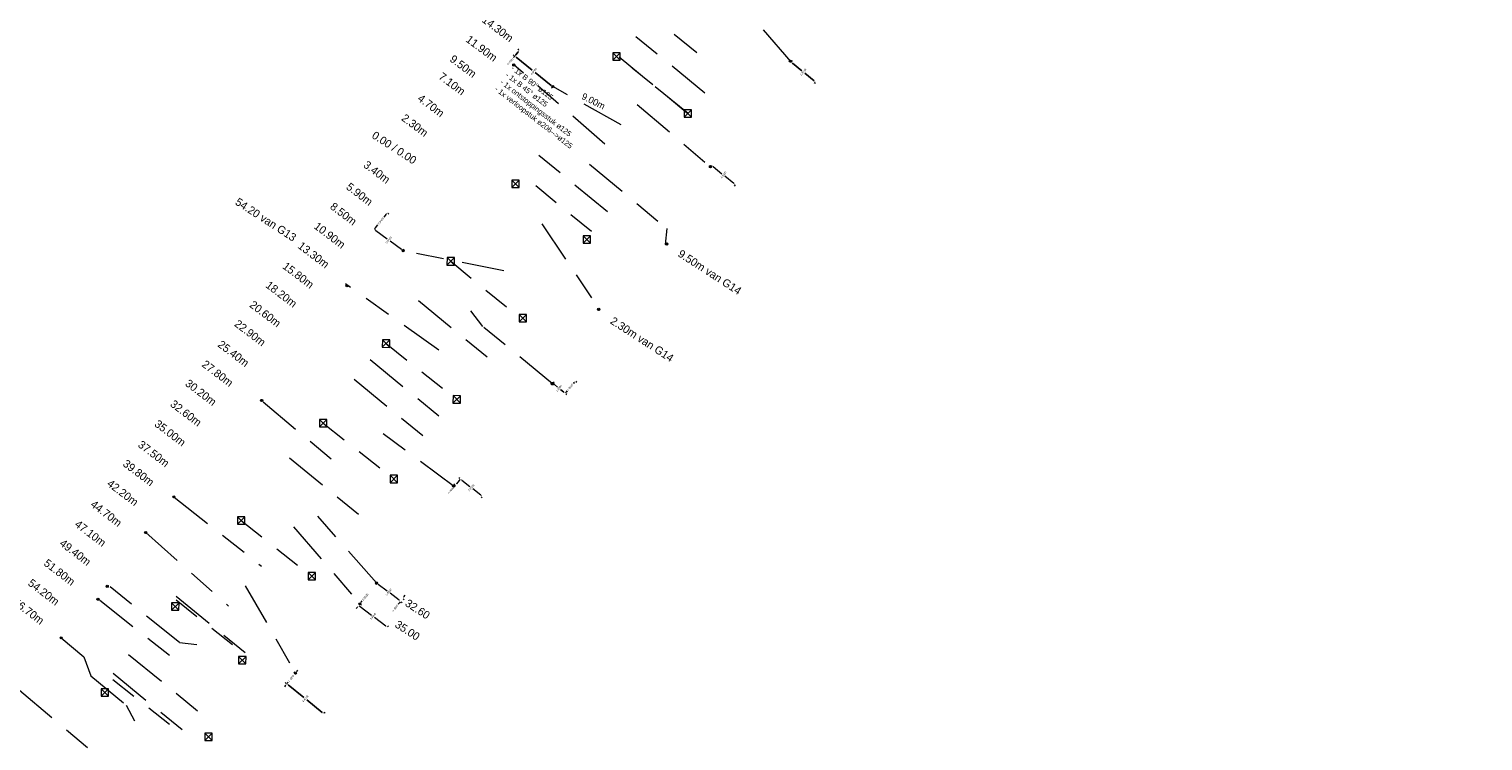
# Model space of a CAD drawing. Header units: inches. Extents: x 0 to 191500, y 0 to 342750.
# Tile 42 of 256: x 185676 to 185814, y 330603 to 330670. Entities that reach past the tile are written whole.
import ezdxf
from ezdxf import colors
from ezdxf.entities.mleader import LeaderData, LeaderLine
from ezdxf.math import Vec2, Vec3

# ---------------------------------------------------------------- set-up
doc = ezdxf.new("R2010")
doc.units = ezdxf.units.IN
doc.header["$MEASUREMENT"] = 0
doc.linetypes.add('RI-GWA_HUISAANSLUITING', pattern=[23, 4, -1.8, 2.6, -1.8, 4.6, -1.8, 4.6, -1.8])
doc.linetypes.add('RI-HWA_KOLKAANSLUITING', pattern=[4.3, 2.5, -1.8])
doc.layers.get('DefPoints').update_dxf_attribs({"lineweight": 20})
for name, color, linetype, lineweight in [('ECW', 150, 'Continuous', 20), ('N-WE-RI-GWA-MAATVOERING-T25', 30, 'RI-GWA_HUISAANSLUITING', 20), ('N-WE-RI-GWA_HUISAANSLUITING', 30, 'RI-GWA_HUISAANSLUITING', 20), ('N-WE-RI-GWA_RIOOLPUT_ONTSTOPPINGSPUT-G', 30, 'Continuous', 20), ('N-WE-RI-HWA_KOLK-S', 150, 'Continuous', 20), ('N-WE-RI-HWA_KOLKAANSLUITING', 150, 'RI-HWA_KOLKAANSLUITING', 20), ('Tekst algemeen', 7, 'Continuous', 20)]:
    doc.layers.add(name, color=color, linetype=linetype, lineweight=lineweight)
doc.dimstyles.get("Standard").update_dxf_attribs({"dimtxt": 0.18, "dimasz": 0.18, "dimexe": 0.18, "dimexo": 0.0625, "dimgap": 0.09, "dimtad": 0, "dimtih": 1, "dimtoh": 1, "dimdec": 4, "dimzin": 0, "dimdsep": 46, "dimtxsty": 'Standard', "dimcen": 0.09, "dimadec": 0, "dimazin": 0, "dimtfac": 1, "dimtdec": 4, "dimtofl": 0, "dimtmove": 0, "dimatfit": 3, "dimfxl": 1, "dimtolj": 1, "dimtzin": 0, "dimarcsym": 0})
picture_1 = doc.add_image_def('image1.ecw', size_in_pixel=(220000, 285000))

# ---------------------------------------------------------------- blocks, each defined once
blk = doc.blocks.new('*D5411')
at = {"layer": 'DefPoints', "color": 0, "transparency": 16777216}
for p in [(185728.06, 330637.22), (185727.11, 330636.06), (185727.11, 330636.06)]:
    blk.add_point(p, dxfattribs=at)
at = {"layer": 'N-WE-RI-GWA-MAATVOERING-T25', "color": 0, "lineweight": -2, "transparency": 16777216}
for p, q in [((185727.22, 330636.2), (185727.29, 330636.28)), ((185727.95, 330637.08), (185727.88, 330637)), ((185728.11, 330637.18), (185728.2, 330637.11)), ((185727.16, 330636.02), (185727.25, 330635.95))]:
    blk.add_line(p, q, dxfattribs=at)
at = {"layer": 'N-WE-RI-GWA-MAATVOERING-T25', "color": 0, "transparency": 16777216}
for points in [[(185727.2, 330636.22), (185727.25, 330636.18), (185727.11, 330636.06)], [(185727.92, 330637.1), (185727.97, 330637.06), (185728.06, 330637.22)]]:
    blk.add_solid(points, dxfattribs=at)
at = {"layer": 'N-WE-RI-GWA-MAATVOERING-T25', "color": 0, "transparency": 16777216, "insert": (185727.58, 330636.64), "char_height": 0.18, "attachment_point": 5, "rotation": 50.6268}
blk.add_mtext('\\A1;1.5000', dxfattribs=at)
blk = doc.blocks.new('*D5412')
at = {"layer": 'DefPoints', "color": 0, "transparency": 16777216}
for p in [(185725.95, 330637.01), (185725.95, 330637.01), (185727.11, 330636.06)]:
    blk.add_point(p, dxfattribs=at)
at = {"layer": 'N-WE-RI-GWA-MAATVOERING-T25', "color": 0, "lineweight": -2, "transparency": 16777216}
for p, q in [((185725.99, 330637.06), (185726.06, 330637.15)), ((185726.09, 330636.9), (185726.39, 330636.65)), ((185726.97, 330636.17), (185726.67, 330636.42)), ((185727.15, 330636.11), (185727.22, 330636.2))]:
    blk.add_line(p, q, dxfattribs=at)
at = {"layer": 'N-WE-RI-GWA-MAATVOERING-T25', "color": 0, "transparency": 16777216}
for points in [[(185726.07, 330636.87), (185726.11, 330636.92), (185725.95, 330637.01)], [(185726.95, 330636.15), (185726.99, 330636.2), (185727.11, 330636.06)]]:
    blk.add_solid(points, dxfattribs=at)
at = {"layer": 'N-WE-RI-GWA-MAATVOERING-T25', "color": 0, "transparency": 16777216, "insert": (185726.53, 330636.54), "char_height": 0.18, "attachment_point": 5, "rotation": 50.6268}
blk.add_mtext('\\A1;1.5000', dxfattribs=at)
blk = doc.blocks.new('*D5423')
at = {"layer": 'DefPoints', "color": 0, "transparency": 16777216}
for p in [(185722.34, 330667.91), (185722.34, 330667.91), (185722.78, 330668.46)]:
    blk.add_point(p, dxfattribs=at)
at = {"layer": 'N-WE-RI-GWA-MAATVOERING-T25', "color": 0, "lineweight": -2, "transparency": 16777216}
for p, q in [((185722.29, 330667.95), (185722.2, 330668.03)), ((185722.34, 330667.91), (185722.23, 330667.77)), ((185722.67, 330668.32), (185722.46, 330668.05)), ((185722.73, 330668.5), (185722.64, 330668.57))]:
    blk.add_line(p, q, dxfattribs=at)
at = {"layer": 'N-WE-RI-GWA-MAATVOERING-T25', "color": 0, "transparency": 16777216}
for points in [[(185722.43, 330668.07), (185722.48, 330668.03), (185722.34, 330667.91)], [(185722.64, 330668.34), (185722.69, 330668.3), (185722.78, 330668.46)]]:
    blk.add_solid(points, dxfattribs=at)
at = {"layer": 'N-WE-RI-GWA-MAATVOERING-T25', "color": 0, "transparency": 16777216, "insert": (185721.93, 330667.4), "char_height": 0.18, "attachment_point": 5, "rotation": 51.3865}
blk.add_mtext('\\A1;0.7000', dxfattribs=at)
blk = doc.blocks.new('*D5424')
at = {"layer": 'DefPoints', "color": 0, "transparency": 16777216}
for p in [(185722.34, 330667.91), (185725.94, 330665.04), (185725.94, 330665.04)]:
    blk.add_point(p, dxfattribs=at)
at = {"layer": 'N-WE-RI-GWA-MAATVOERING-T25', "color": 0, "lineweight": -2, "transparency": 16777216}
for p, q in [((185722.38, 330667.96), (185722.46, 330668.05)), ((185722.48, 330667.8), (185724, 330666.59)), ((185725.8, 330665.15), (185724.28, 330666.37)), ((185725.9, 330664.99), (185725.83, 330664.9))]:
    blk.add_line(p, q, dxfattribs=at)
at = {"layer": 'N-WE-RI-GWA-MAATVOERING-T25', "color": 0, "transparency": 16777216}
for points in [[(185722.47, 330667.78), (185722.5, 330667.82), (185722.34, 330667.91)], [(185725.78, 330665.13), (185725.82, 330665.18), (185725.94, 330665.04)]]:
    blk.add_solid(points, dxfattribs=at)
at = {"layer": 'N-WE-RI-GWA-MAATVOERING-T25', "color": 0, "transparency": 16777216, "insert": (185724.14, 330666.48), "char_height": 0.18, "attachment_point": 5, "rotation": 51.3865}
blk.add_mtext('\\A1;4.6000', dxfattribs=at)
blk = doc.blocks.new('*D5529')
at = {"layer": 'DefPoints', "color": 0, "transparency": 16777216}
for p in [(185748.42, 330667.34), (185748.43, 330667.35), (185750.77, 330665.47)]:
    blk.add_point(p, dxfattribs=at)
at = {"layer": 'N-WE-RI-GWA-MAATVOERING-T25', "color": 0, "lineweight": -2, "transparency": 16777216}
for p, q in [((185748.46, 330667.38), (185748.55, 330667.49)), ((185748.57, 330667.24), (185749.46, 330666.52)), ((185750.63, 330665.58), (185749.74, 330666.29)), ((185750.73, 330665.42), (185750.65, 330665.32))]:
    blk.add_line(p, q, dxfattribs=at)
at = {"layer": 'N-WE-RI-GWA-MAATVOERING-T25', "color": 0, "transparency": 16777216}
for points in [[(185748.55, 330667.21), (185748.59, 330667.26), (185748.43, 330667.35)], [(185750.61, 330665.55), (185750.64, 330665.6), (185750.76, 330665.46)]]:
    blk.add_solid(points, dxfattribs=at)
at = {"layer": 'N-WE-RI-GWA-MAATVOERING-T25', "color": 0, "transparency": 16777216, "insert": (185749.6, 330666.41), "char_height": 0.18, "attachment_point": 5, "rotation": 51}
blk.add_mtext('\\A1;2.9999', dxfattribs=at)
blk = doc.blocks.new('*D5532')
at = {"layer": 'DefPoints', "color": 0, "transparency": 16777216}
for p in [(185700.79, 330608.59), (185700.81, 330608.62), (185704.31, 330605.79)]:
    blk.add_point(p, dxfattribs=at)
at = {"layer": 'N-WE-RI-GWA-MAATVOERING-T25', "color": 0, "lineweight": -2, "transparency": 16777216}
for p, q in [((185700.83, 330608.64), (185700.93, 330608.76)), ((185700.95, 330608.51), (185702.42, 330607.32)), ((185704.17, 330605.9), (185702.7, 330607.09)), ((185704.35, 330605.84), (185704.42, 330605.93))]:
    blk.add_line(p, q, dxfattribs=at)
at = {"layer": 'N-WE-RI-GWA-MAATVOERING-T25', "color": 0, "transparency": 16777216}
for points in [[(185700.93, 330608.49), (185700.97, 330608.53), (185700.81, 330608.62)], [(185704.15, 330605.88), (185704.19, 330605.93), (185704.31, 330605.79)]]:
    blk.add_solid(points, dxfattribs=at)
at = {"layer": 'N-WE-RI-GWA-MAATVOERING-T25', "color": 0, "transparency": 16777216, "insert": (185702.56, 330607.21), "char_height": 0.18, "attachment_point": 5, "rotation": 51}
blk.add_mtext('\\A1;4.4998', dxfattribs=at)

msp = doc.modelspace()

# ---------------------------------------------------------------- linework, layer by layer
at = {"layer": 'N-WE-RI-GWA-MAATVOERING-T25'}
for p, q in [((185740.92709, 330657.58947), (185740.82714, 330657.46748)), ((185741.08045, 330657.49264), (185741.92215, 330656.80309)), ((185743.04528, 330655.88297), (185742.20358, 330656.57253)), ((185743.17039, 330655.75165), (185743.07045, 330655.62966)), ((185710.19867, 330652.98856), (185709.97904, 330652.70953)), ((185710.35911, 330653.09134), (185710.45144, 330653.01867)), ((185709.11021, 330651.60865), (185709.18017, 330651.70305)), ((185709.12211, 330651.51978), (185709.21444, 330651.4471)), ((185709.18433, 330651.69987), (185709.40396, 330651.9789)), ((185709.21762, 330651.45126), (185710.29253, 330650.65474)), ((185711.66011, 330649.64133), (185710.5852, 330650.43786)), ((185711.84194, 330649.58438), (185711.9119, 330649.67879)), ((185717.14932, 330628.00865), (185717.05733, 330628.08175)), ((185716.68272, 330627.42146), (185716.59073, 330627.49456)), ((185716.73165, 330627.38258), (185716.61967, 330627.24165)), ((185717.08627, 330627.82884), (185716.84364, 330627.5235)), ((185717.15958, 330627.92067), (185717.08687, 330627.82836)), ((185717.33965, 330627.85838), (185718.09622, 330627.26245)), ((185719.1386, 330626.44138), (185718.38204, 330627.03731)), ((185719.24133, 330626.2809), (185719.16862, 330626.1886)), ((185709.25508, 330618.0928), (185709.18373, 330617.99944)), ((185709.43605, 330618.03316), (185710.28067, 330617.38768)), ((185711.41446, 330616.52121), (185710.56984, 330617.16669)), ((185711.8793, 330616.83302), (185711.9886, 330616.97604)), ((185707.48972, 330615.87114), (185707.38088, 330615.72777)), ((185707.63651, 330616.06417), (185707.70785, 330616.15753)), ((185707.64834, 330615.97672), (185707.74192, 330615.90567)), ((185707.74157, 330615.90521), (185708.80464, 330615.09279)), ((185707.76927, 330616.13602), (185707.86285, 330616.06497)), ((185707.82832, 330616.31717), (185707.93716, 330616.46054)), ((185711.44818, 330616.26889), (185711.33888, 330616.12587)), ((185711.51953, 330616.36225), (185711.44818, 330616.26889)), ((185711.60714, 330616.37396), (185711.70049, 330616.30261)), ((185711.81966, 330616.65205), (185711.91302, 330616.5807)), ((185710.15698, 330614.0593), (185709.09391, 330614.87172)), ((185710.33795, 330613.99966), (185710.4093, 330614.09302)), ((185700.76455, 330608.66131), (185700.67348, 330608.73556)), ((185701.58596, 330609.66892), (185701.49489, 330609.74317)), ((185701.74814, 330609.76895), (185701.86188, 330609.90846)), ((185700.69926, 330608.48231), (185700.58552, 330608.34279))]:
    msp.add_line(p, q, dxfattribs=at)
for points in [[(185741.06144, 330657.46944), (185741.09946, 330657.51585), (185740.94121, 330657.60672)], [(185743.02627, 330655.85976), (185743.06429, 330655.90617), (185743.18452, 330655.7689)], [(185710.1751, 330653.00711), (185710.22224, 330652.97), (185710.31, 330653.13)], [(185709.16076, 330651.71843), (185709.2079, 330651.68132), (185709.073, 330651.55843)], [(185709.23548, 330651.47537), (185709.19976, 330651.42716), (185709.073, 330651.55843)], [(185711.67797, 330649.66544), (185711.64225, 330649.61723), (185711.80473, 330649.53417)], [(185717.06278, 330627.8475), (185717.10976, 330627.81018), (185717.19825, 330627.96976)], [(185717.35822, 330627.88195), (185717.32109, 330627.83482), (185717.19825, 330627.96976)], [(185716.82015, 330627.54217), (185716.86712, 330627.50484), (185716.73165, 330627.38258)], [(185719.15716, 330626.46495), (185719.12003, 330626.41781), (185719.28, 330626.33)], [(185709.45426, 330618.05699), (185709.41783, 330618.00932), (185709.29303, 330618.14245)], [(185707.46582, 330615.88928), (185707.51361, 330615.853), (185707.59856, 330616.01451)], [(185707.75979, 330615.92905), (185707.72336, 330615.88137), (185707.59856, 330616.01451)], [(185707.80443, 330616.33531), (185707.85222, 330616.29903), (185707.71949, 330616.17381)], [(185711.43268, 330616.54504), (185711.39624, 330616.49737), (185711.55748, 330616.41191)], [(185711.42434, 330616.28711), (185711.47202, 330616.25068), (185711.55748, 330616.41191)], [(185711.85546, 330616.85123), (185711.90313, 330616.8148), (185711.77, 330616.69)], [(185710.1752, 330614.08313), (185710.13877, 330614.03546), (185710.3, 330613.95)], [(185701.72489, 330609.7879), (185701.77139, 330609.74999), (185701.63441, 330609.62943)], [(185700.676, 330608.50126), (185700.72251, 330608.46335), (185700.81299, 330608.62182)]]:
    msp.add_solid(points, dxfattribs=at)
at = {"layer": 'N-WE-RI-GWA_HUISAANSLUITING'}
for p, q in [((185748.46014, 330667.38439), (185742.57017, 330674.18502)), ((185740.29641, 330664.41434), (185733.7212, 330669.80105)), ((185739.551, 330668.238), (185737.39658, 330669.94779)), ((185738.71208, 330662.48045), (185732.13688, 330667.86716)), ((185730.86162, 330659.60422), (185722.25088, 330667.0794)), ((185732.38296, 330661.4175), (185725.93747, 330665.04234)), ((185733.90322, 330663.33338), (185740.82714, 330657.46748)), ((185731.10732, 330653.19781), (185724.53211, 330658.58452)), ((185729.40196, 330657.69748), (185736.729, 330651.62481)), ((185724.90835, 330652.07116), (185730.24117, 330644.1087)), ((185736.58524, 330650.12289), (185736.729, 330651.62481)), ((185721.31615, 330647.6457), (185711.80473, 330649.53417)), ((185715.16235, 330640.14764), (185706.36982, 330646.3891)), ((185713.25182, 330644.8154), (185719.82703, 330639.42869)), ((185719.33849, 330642.35582), (185718.20714, 330643.85833)), ((185725.90925, 330636.96369), (185719.33849, 330642.35582)), ((185708.68896, 330639.24581), (185715.26417, 330633.8591)), ((185707.16801, 330637.38928), (185713.74321, 330632.00257)), ((185698.5696, 330635.24731), (185706.02786, 330629.01565)), ((185716.64316, 330627.22299), (185709.13627, 330632.8035)), ((185701.08419, 330629.96316), (185707.6594, 330624.57645)), ((185690.18013, 330626.24787), (185698.41758, 330619.74188)), ((185709.29303, 330618.14245), (185702.98251, 330625.30541)), ((185687.48307, 330622.91684), (185695.30917, 330615.95403)), ((185701.46041, 330623.44982), (185707.71949, 330616.17381)), ((185690.67602, 330612.52043), (185683.91724, 330617.93174)), ((185696.89295, 330617.884), (185701.63441, 330609.62943)), ((185683.13764, 330616.51), (185690.81442, 330610.47681)), ((185690.37415, 330616.8901), (185696.94935, 330611.50339)), ((185679.50569, 330612.96152), (185681.62843, 330611.15754)), ((185690.67602, 330612.52043), (185692.3255, 330612.31817)), ((185681.62843, 330611.15754), (185682.30281, 330609.36371)), ((185685.87466, 330611.39787), (185692.44987, 330606.01116)), ((185682.30281, 330609.36371), (185685.64787, 330606.58999)), ((185684.41708, 330609.6187), (185690.99229, 330604.23199)), ((185675.55588, 330608.01946), (185683.3809, 330601.41844)), ((185685.64787, 330606.58999), (185686.42802, 330605.1316))]:
    msp.add_line(p, q, dxfattribs=at)
msp.add_circle((185725.90925, 330636.96369), 0.1175, dxfattribs=at)
at = {"layer": 'N-WE-RI-GWA_RIOOLPUT_ONTSTOPPINGSPUT-G'}
for p, q in [((185722.341, 330667.12273), (185722.16075, 330667.03608)), ((185722.20755, 330667.16953), (185722.2942, 330666.98928)), ((185748.46862, 330667.48126), (185748.28836, 330667.3946)), ((185748.33516, 330667.52805), (185748.42182, 330667.3478)), ((185726.0276, 330665.08567), (185725.84735, 330664.99902)), ((185725.89414, 330665.13247), (185725.9808, 330664.95222)), ((185740.91727, 330657.5108), (185740.73701, 330657.42415)), ((185740.78381, 330657.5576), (185740.87047, 330657.37735)), ((185736.79266, 330650.20943), (185736.61241, 330650.12277)), ((185736.6592, 330650.25623), (185736.74586, 330650.07598)), ((185711.89486, 330649.5775), (185711.7146, 330649.49084)), ((185711.7614, 330649.62429), (185711.84806, 330649.44404)), ((185706.5827, 330646.26031), (185706.40245, 330646.17366)), ((185706.44925, 330646.30711), (185706.5359, 330646.12686)), ((185730.36498, 330644.03165), (185730.18472, 330643.945)), ((185730.23152, 330644.07845), (185730.31818, 330643.8982)), ((185725.99938, 330637.00702), (185725.81913, 330636.92036)), ((185725.86593, 330637.05382), (185725.95258, 330636.87357)), ((185698.53408, 330635.43436), (185698.35383, 330635.3477)), ((185698.40063, 330635.48116), (185698.48729, 330635.3009)), ((185716.66154, 330627.34926), (185716.48129, 330627.2626)), ((185716.52809, 330627.39605), (185716.61474, 330627.2158)), ((185690.22949, 330626.32339), (185690.04924, 330626.23673)), ((185690.09604, 330626.37019), (185690.1827, 330626.18994)), ((185687.5732, 330622.96016), (185687.39294, 330622.87351)), ((185687.43974, 330623.00696), (185687.5264, 330622.82671)), ((185683.94508, 330617.86669), (185683.76483, 330617.78004)), ((185683.81163, 330617.91349), (185683.89828, 330617.73324)), ((185709.38316, 330618.18578), (185709.2029, 330618.09913)), ((185709.2497, 330618.23258), (185709.33636, 330618.05233)), ((185683.06632, 330616.64687), (185682.88606, 330616.56021)), ((185682.93286, 330616.69367), (185683.01952, 330616.51341)), ((185707.80961, 330616.21713), (185707.62936, 330616.13048)), ((185707.67616, 330616.26393), (185707.76281, 330616.08368)), ((185679.59582, 330613.00484), (185679.41557, 330612.91819)), ((185679.46236, 330613.05164), (185679.54902, 330612.87139)), ((185701.72453, 330609.67276), (185701.54428, 330609.5861)), ((185701.59108, 330609.71956), (185701.67773, 330609.53931))]:
    msp.add_line(p, q, dxfattribs=at)
for centre in [(185722.25088, 330667.0794), (185748.37849, 330667.43793), (185725.93747, 330665.04234), (185740.82714, 330657.46748), (185736.70253, 330650.1661), (185711.80473, 330649.53417), (185706.49258, 330646.21698), (185730.27485, 330643.98832), (185725.90925, 330636.96369), (185698.44396, 330635.39103), (185716.57141, 330627.30593), (185690.13937, 330626.28006), (185687.48307, 330622.91684), (185683.85495, 330617.82336), (185709.29303, 330618.14245), (185682.97619, 330616.60354), (185707.71949, 330616.17381), (185679.50569, 330612.96152), (185701.63441, 330609.62943)]:
    msp.add_circle(centre, 0.1, dxfattribs=at)
at = {"layer": 'N-WE-RI-HWA_KOLK-S'}
for p, q in [((185731.60679, 330668.21716), (185731.6053, 330667.52071)), ((185731.6053, 330667.52071), (185732.30325, 330668.21567)), ((185731.60679, 330668.21716), (185732.30175, 330667.51921)), ((185732.30325, 330668.21567), (185731.60679, 330668.21716)), ((185732.30175, 330667.51921), (185732.30325, 330668.21567)), ((185731.6053, 330667.52071), (185732.30175, 330667.51921)), ((185738.34742, 330662.83263), (185738.34592, 330662.13618)), ((185738.34592, 330662.13618), (185739.04387, 330662.83114)), ((185738.34742, 330662.83263), (185739.04238, 330662.13468)), ((185739.04387, 330662.83114), (185738.34742, 330662.83263)), ((185739.04238, 330662.13468), (185739.04387, 330662.83114)), ((185738.34592, 330662.13618), (185739.04238, 330662.13468)), ((185722.07057, 330656.2098), (185722.06908, 330655.51334)), ((185722.06908, 330655.51334), (185722.76703, 330656.2083)), ((185722.06908, 330655.51334), (185722.76553, 330655.51185)), ((185722.07057, 330656.2098), (185722.76553, 330655.51185)), ((185722.76703, 330656.2083), (185722.07057, 330656.2098)), ((185722.76553, 330655.51185), (185722.76703, 330656.2083)), ((185728.81989, 330650.92776), (185728.8184, 330650.23131)), ((185728.8184, 330650.23131), (185729.51635, 330650.92626)), ((185728.8184, 330650.23131), (185729.51485, 330650.22981)), ((185728.81989, 330650.92776), (185729.51485, 330650.22981)), ((185729.51635, 330650.92626), (185728.81989, 330650.92776)), ((185729.51485, 330650.22981), (185729.51635, 330650.92626)), ((185715.94625, 330648.87743), (185715.94475, 330648.18098)), ((185715.94475, 330648.18098), (185716.6427, 330648.87593)), ((185715.94625, 330648.87743), (185716.6412, 330648.17948)), ((185716.6427, 330648.87593), (185715.94625, 330648.87743)), ((185716.6412, 330648.17948), (185716.6427, 330648.87593)), ((185715.94475, 330648.18098), (185716.6412, 330648.17948)), ((185722.77391, 330643.51133), (185722.77241, 330642.81488)), ((185722.77241, 330642.81488), (185723.47036, 330643.50984)), ((185722.77391, 330643.51133), (185723.46887, 330642.81338)), ((185723.47036, 330643.50984), (185722.77391, 330643.51133)), ((185723.46887, 330642.81338), (185723.47036, 330643.50984)), ((185722.77241, 330642.81488), (185723.46887, 330642.81338)), ((185709.8389, 330641.10007), (185709.8374, 330640.40361)), ((185709.8374, 330640.40361), (185710.53535, 330641.09857)), ((185709.8374, 330640.40361), (185710.53385, 330640.40212)), ((185709.8389, 330641.10007), (185710.53385, 330640.40212)), ((185710.53535, 330641.09857), (185709.8389, 330641.10007)), ((185710.53385, 330640.40212), (185710.53535, 330641.09857)), ((185716.51428, 330635.83802), (185716.51279, 330635.14156)), ((185716.51279, 330635.14156), (185717.21074, 330635.83652)), ((185716.51279, 330635.14156), (185717.20924, 330635.14007)), ((185716.51428, 330635.83802), (185717.20924, 330635.14007)), ((185717.21074, 330635.83652), (185716.51428, 330635.83802)), ((185717.20924, 330635.14007), (185717.21074, 330635.83652)), ((185703.9135, 330633.57605), (185703.912, 330632.8796)), ((185703.912, 330632.8796), (185704.60995, 330633.57455)), ((185703.9135, 330633.57605), (185704.60845, 330632.8781)), ((185704.60995, 330633.57455), (185703.9135, 330633.57605)), ((185704.60845, 330632.8781), (185704.60995, 330633.57455)), ((185703.912, 330632.8796), (185704.60845, 330632.8781)), ((185710.58888, 330628.314), (185710.58739, 330627.61755)), ((185710.58739, 330627.61755), (185711.28534, 330628.3125)), ((185710.58888, 330628.314), (185711.28384, 330627.61605)), ((185711.28534, 330628.3125), (185710.58888, 330628.314)), ((185711.28384, 330627.61605), (185711.28534, 330628.3125)), ((185710.58739, 330627.61755), (185711.28384, 330627.61605)), ((185696.15031, 330624.3913), (185696.14882, 330623.69485)), ((185696.14882, 330623.69485), (185696.84677, 330624.38981)), ((185696.15031, 330624.3913), (185696.84527, 330623.69336)), ((185696.84677, 330624.38981), (185696.15031, 330624.3913)), ((185696.84527, 330623.69336), (185696.84677, 330624.38981)), ((185696.14882, 330623.69485), (185696.84527, 330623.69336)), ((185702.8257, 330619.12925), (185702.82421, 330618.4328)), ((185702.82421, 330618.4328), (185703.52216, 330619.12776)), ((185702.82421, 330618.4328), (185703.52066, 330618.4313)), ((185702.8257, 330619.12925), (185703.52066, 330618.4313)), ((185703.52216, 330619.12776), (185702.8257, 330619.12925)), ((185703.52066, 330618.4313), (185703.52216, 330619.12776)), ((185689.93541, 330616.2567), (185689.93391, 330615.56025)), ((185689.93391, 330615.56025), (185690.63186, 330616.25521)), ((185689.93541, 330616.2567), (185690.63036, 330615.55875)), ((185690.63186, 330616.25521), (185689.93541, 330616.2567)), ((185690.63036, 330615.55875), (185690.63186, 330616.25521)), ((185689.93391, 330615.56025), (185690.63036, 330615.55875)), ((185696.26407, 330611.19011), (185696.26257, 330610.49366)), ((185696.26257, 330610.49366), (185696.96052, 330611.18861)), ((185696.26257, 330610.49366), (185696.95902, 330610.49216)), ((185696.26407, 330611.19011), (185696.95902, 330610.49216)), ((185696.96052, 330611.18861), (185696.26407, 330611.19011)), ((185696.95902, 330610.49216), (185696.96052, 330611.18861)), ((185683.27093, 330608.14667), (185683.26943, 330607.45022)), ((185683.26943, 330607.45022), (185683.96738, 330608.14517)), ((185683.26943, 330607.45022), (185683.96588, 330607.44872)), ((185683.27093, 330608.14667), (185683.96588, 330607.44872)), ((185683.96738, 330608.14517), (185683.27093, 330608.14667)), ((185683.96588, 330607.44872), (185683.96738, 330608.14517)), ((185693.0807, 330603.94821), (185693.07921, 330603.25176)), ((185693.07921, 330603.25176), (185693.77716, 330603.94671)), ((185693.07921, 330603.25176), (185693.77566, 330603.25026)), ((185693.0807, 330603.94821), (185693.77566, 330603.25026)), ((185693.77716, 330603.94671), (185693.0807, 330603.94821)), ((185693.77566, 330603.25026), (185693.77716, 330603.94671))]:
    msp.add_line(p, q, dxfattribs=at)
at = {"layer": 'N-WE-RI-HWA_KOLKAANSLUITING'}
for p, q in [((185738.70454, 330662.47124), (185732.12933, 330667.85795)), ((185729.58636, 330651.34128), (185723.01116, 330656.72799)), ((185716.29373, 330648.52845), (185722.86893, 330643.14174)), ((185710.18637, 330640.75109), (185716.86176, 330635.48904)), ((185704.26097, 330633.22708), (185710.93636, 330627.96503)), ((185696.49779, 330624.04233), (185703.17318, 330618.78028)), ((185690.35061, 330616.53886), (185697.026, 330611.27681)), ((185684.38959, 330609.01214), (185691.06498, 330603.75009))]:
    msp.add_line(p, q, dxfattribs=at)

# ---------------------------------------------------------------- texts
at = {"layer": 'N-WE-RI-GWA-MAATVOERING-T25'}
for s, insert, char_height, width, attachment_point, rotation in [('14.30m', (185719.40051, 330671.49433), 0.75, 17.6876727, 4, 323.1809787), ('11.90m', (185717.87956, 330669.6378), 0.75, 17.6876727, 4, 323.1809787), ('9.50m', (185716.3586, 330667.78127), 0.75, 17.6876727, 4, 323.1809787), ('7.10m', (185715.30482, 330666.12513), 0.75, 17.6876727, 4, 323.1809787), ('4.70m', (185713.3167, 330664.06821), 0.75, 17.6876727, 4, 323.1809787), ('{\\fProxy 1|b0|i0|c0|p72;\\C7;9.00m }', (185729.63194, 330663.36934), 0.63, 9.3094, 8, 333.1271737), ('2.30m', (185711.79574, 330662.21168), 0.75, 17.6876727, 4, 323.1809787), ('0.00 / 0.00', (185708.97619, 330660.54843), 0.75, 17.6876727, 4, 327), ('3.40m', (185708.20354, 330657.78622), 0.75, 17.6876727, 4, 323.1809787), ('5.90m', (185706.34489, 330655.40835), 0.75, 11.3282, 7, 322.7252235), ('54.20 van G13', (185696.06825, 330654.26128), 0.75, 17.6876727, 4, 327), ('8.50m', (185704.82394, 330653.55182), 0.75, 11.3282, 7, 322.7252235), ('10.90m', (185703.30299, 330651.69529), 0.75, 11.3282, 7, 322.7252235), ('13.30m', (185701.78203, 330649.83876), 0.75, 11.3282, 7, 322.7252235), ('15.80m', (185700.33778, 330647.9194), 0.75, 11.3282, 7, 322.7252235), ('9.50m van G14', (185737.88861, 330649.36648), 0.75, 17.6876727, 4, 327), ('18.20m', (185698.74013, 330646.12571), 0.75, 11.3282, 7, 322.7252235), ('20.60m', (185697.21917, 330644.26918), 0.75, 11.3282, 7, 322.7252235), ('22.90m', (185695.78417, 330642.47151), 0.75, 11.3282, 7, 322.7252235), ('2.30m van G14', (185731.4919, 330643.01927), 0.75, 17.6876727, 4, 327), ('25.40m', (185694.217, 330640.52357), 0.75, 11.3282, 7, 322.7252235), ('27.80m', (185692.71704, 330638.64984), 0.75, 11.3282, 7, 322.7252235), ('30.20m', (185691.13536, 330636.84306), 0.75, 11.3282, 7, 322.7252235), ('32.60m', (185689.72824, 330634.89327), 0.75, 11.3282, 7, 322.7252235), ('35.00m', (185688.23496, 330633.01407), 0.75, 11.3282, 7, 322.7252235), ('37.50m', (185686.67946, 330631.05657), 0.75, 11.3282, 7, 322.7252235), ('39.80m', (185685.2484, 330629.25567), 0.75, 11.3282, 7, 322.7252235), ('42.20m', (185683.75512, 330627.37647), 0.75, 11.3282, 7, 322.7252235), ('44.70m', (185682.19962, 330625.41897), 0.75, 11.3282, 7, 322.7252235), ('47.10m', (185680.70634, 330623.53977), 0.75, 11.3282, 7, 322.7252235), ('49.40m', (185679.27528, 330621.73887), 0.75, 11.3282, 7, 322.7252235), ('51.80m', (185677.782, 330619.85967), 0.75, 11.3282, 7, 322.7252235), ('54.20m', (185676.28872, 330617.98047), 0.75, 11.3282, 7, 322.7252235), ('56.70m', (185674.85766, 330616.17957), 0.75, 11.3282, 7, 322.7252235), ('32.60', (185712.11652, 330616.35236), 0.75, 17.6876727, 4, 327), ('35.00', (185711.15503, 330614.34155), 0.75, 17.6876727, 4, 327)]:
    msp.add_mtext(s, dxfattribs=dict(at, insert=insert, char_height=char_height, width=width, attachment_point=attachment_point, rotation=rotation))
at = {"layer": 'N-WE-RI-GWA-MAATVOERING-T25', "char_height": 0.18, "attachment_point": 5, "rotation": 51}
for s, insert in [('\\A1;2.9000', (185742.06287, 330656.68781)), ('\\A1;2.0000', (185709.6915, 330652.34422)), ('\\A1;3.4000', (185710.43886, 330650.5463)), ('\\A1;0.7500', (185716.32809, 330626.88159)), ('\\A1;2.6500', (185718.23913, 330627.14988)), ('\\A1;0.2000', (185708.22874, 330616.82061)), ('\\A1;2.8500', (185710.42525, 330617.27718)), ('\\A1;0.3500', (185711.0473, 330615.76581)), ('\\A1;3.4000', (185708.94928, 330614.98225)), ('\\A1;1.3000', (185701.2237, 330609.12563))]:
    msp.add_mtext(s, dxfattribs=dict(at, insert=insert))
at = {"layer": 'Tekst algemeen', "insert": (185722.25088, 330667.0794), "char_height": 0.5, "width": 20.8512725, "attachment_point": 1, "rotation": 322.1113292}
msp.add_mtext('{\\fProxy 1|b0|i0|c0|p72;\\C2;- 1x B 90° ø125\\P\\fProxy 1|b0|i0|c0|p8;- 1x B 45° ø125\\P- 1x ontstoppingsstuk ø125\\fProxy 1|b0|i0|c0|p72;\\P- 1x verloopstuk \\fProxy 1|b0|i0|c0|p8;ø206-->ø125}', dxfattribs=at)

# ---------------------------------------------------------------- dimensions: what is measured, and where the dimension line sits
at = {"layer": 'N-WE-RI-GWA-MAATVOERING-T25'}
for base, p1, p2, angle, picture, middle in [((185722.34316, 330667.91304), (185722.78, 330668.46), (185722.34316, 330667.91304), 51.3864665, '*D5423', (185721.93127, 330667.39733)), ((185725.93747, 330665.04234), (185722.34316, 330667.91304), (185725.93747, 330665.04234), 141.3864665, '*D5424', (185724.14031, 330666.47769)), ((185748.43356, 330667.35158), (185750.77, 330665.47), (185748.42081, 330667.33582), 141, '*D5529', (185749.59923, 330666.40764)), ((185725.9489, 330637.01201), (185727.10845, 330636.06045), (185725.9489, 330637.01201), 140.6268392, '*D5412', (185726.52867, 330636.53623)), ((185727.10845, 330636.06045), (185728.06, 330637.22), (185727.10845, 330636.06045), 50.6268392, '*D5411', (185727.58422, 330636.64023)), ((185700.81299, 330608.62182), (185704.31, 330605.79), (185700.78689, 330608.58959), 141, '*D5532', (185702.5615, 330607.20591))]:
    dim = msp.add_linear_dim(base=base, p1=p1, p2=p2, angle=angle, dimstyle='Standard', dxfattribs=at)
    dim.commit()
    dim.dimension.update_dxf_attribs({"geometry": picture, "text_midpoint": middle})

# ---------------------------------------------------------------- pictures from other files: only their frames are drawn
at = {"layer": 'ECW'}
image = msp.add_image(picture_1, insert=(180500, 328500), size_in_units=(11000, 14250), dxfattribs=at)
image.dxf.flags = 7

# ---------------------------------------------------------------- leaders
at = {"layer": 'Tekst algemeen'}
ml = msp.add_multileader_mtext('Standard', dxfattribs=at)
ml.set_content('Grindkoffer', color=256)
ml.set_leader_properties()
ml.build(insert=Vec2(0, 0))
ml.multileader.update_dxf_attribs({"text_right_attachment_type": 6, "dogleg_length": 0.2, "arrow_head_size": 5})
ctx = ml.context
ctx.base_point, ctx.char_height, ctx.arrow_head_size, ctx.landing_gap_size, ctx.plane_origin, ctx.plane_x_axis, ctx.plane_y_axis = Vec3(185789.34017, 332982.33236), 0.5, 5, 0.2, Vec3(185787.00548, 332984.05412), Vec3(0.995206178, 0.097799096), Vec3(-0.097799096, 0.995206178)
ctx.right_attachment = 6
notes = []
notes.append((ctx, [(0, (0, 0, 0), (0, 0), (1, 0), 1, [])]))
ctx.mtext.insert, ctx.mtext.text_direction, ctx.mtext.rotation, ctx.mtext.flow_direction = Vec3(185789.51476, 332982.60072), Vec3(0.995206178, 0.097799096), 0.097955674, 5
for ctx, leaders in notes:
    for number, flags, end, landing, length, lines in leaders:
        leader = LeaderData()
        leader.index, (leader.has_last_leader_line, leader.has_dogleg_vector, leader.attachment_direction) = number, flags
        leader.last_leader_point, leader.dogleg_vector, leader.dogleg_length = Vec3(end), Vec3(landing), length
        for number, points, colour, breaks in lines:
            line = LeaderLine()
            line.index, line.vertices, line.color, line.breaks = number, Vec3.list(points), colors.encode_raw_color(colour), breaks
            leader.lines.append(line)
        ctx.leaders.append(leader)

doc.saveas('drawing.dxf')
